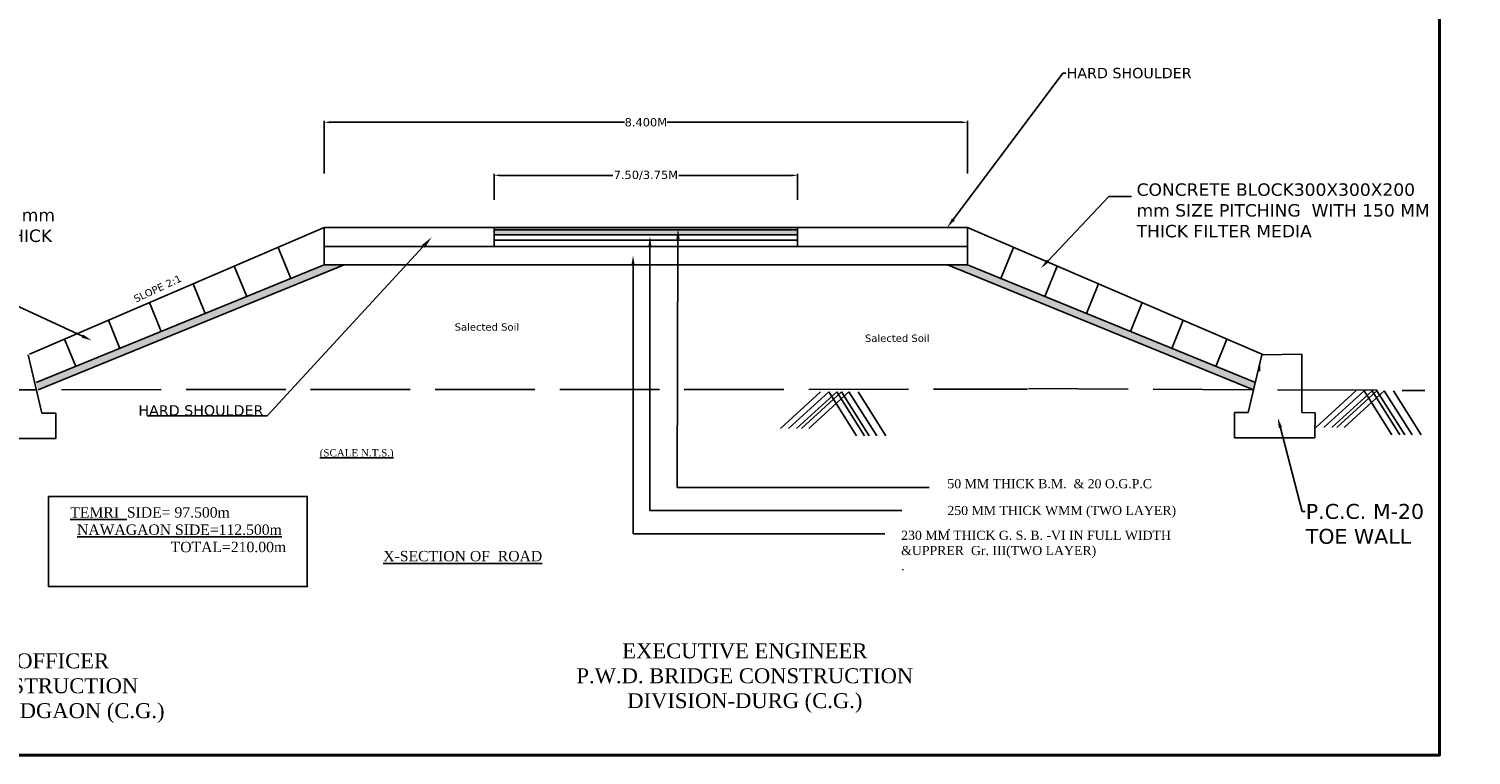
# Model space of a CAD drawing. Header units: inches. Extents: x 1512 to 1842, y -1468 to -1292.
# Tile 3 of 4: x 1669 to 1842, y -1468 to -1380. Entities that reach past the tile are written whole.
import ezdxf
from ezdxf import colors
from ezdxf.entities.mleader import LeaderData, LeaderLine
from ezdxf.math import Vec2, Vec3

# ---------------------------------------------------------------- set-up
doc = ezdxf.new("R2010")
doc.units = ezdxf.units.IN
doc.header["$MEASUREMENT"] = 0
doc.linetypes.add('ACAD_ISO02W100', pattern=[15, 12, -3])
doc.styles.get("Standard").update_dxf_attribs({"font": 'verdana.ttf'})
doc.dimstyles.get("Standard").update_dxf_attribs({"dimtxt": 1, "dimasz": 0.7, "dimexe": 0.18, "dimexo": 0.0625, "dimgap": 0.09, "dimtad": 0, "dimtih": 1, "dimtoh": 1, "dimdec": 3, "dimzin": 0, "dimdsep": 46, "dimtxsty": 'Standard', "dimcen": 0.09, "dimadec": 0, "dimazin": 0, "dimtfac": 1, "dimtdec": 3, "dimtofl": 0, "dimtmove": 0, "dimatfit": 3, "dimfxl": 0.18, "dimtolj": 1, "dimtzin": 0, "dimarcsym": 0})

# ---------------------------------------------------------------- blocks, each defined once
blk = doc.blocks.new('*D1')
at = {"color": 0, "lineweight": -2, "transparency": 16777216}
for p, q in [((1704.09, -1397.88), (1704.09, -1391.55)), ((1704.79, -1391.73), (1740.28, -1391.73)), ((1780.89, -1391.73), (1745.4, -1391.73)), ((1781.59, -1397.88), (1781.59, -1391.55))]:
    blk.add_line(p, q, dxfattribs=at)
at = {"color": 0, "transparency": 16777216}
for points in [[(1704.79, -1391.61), (1704.79, -1391.84), (1704.09, -1391.73)], [(1780.89, -1391.61), (1780.89, -1391.84), (1781.59, -1391.73)]]:
    blk.add_solid(points, dxfattribs=at)
at = {"layer": 'Defpoints', "color": 0, "transparency": 16777216}
for p in [(1781.59, -1391.73), (1704.09, -1397.95), (1781.59, -1397.95)]:
    blk.add_point(p, dxfattribs=at)
at = {"color": 0, "transparency": 16777216, "insert": (1742.84, -1391.73), "char_height": 1, "attachment_point": 5}
blk.add_mtext('\\A1;8.400M', dxfattribs=at)
blk = doc.blocks.new('*D2')
at = {"color": 0, "lineweight": -2, "transparency": 16777216}
for p, q in [((1724.59, -1401.08), (1724.59, -1397.94)), ((1725.29, -1398.12), (1738.85, -1398.12)), ((1760.39, -1398.12), (1746.82, -1398.12)), ((1761.09, -1401.08), (1761.09, -1397.94))]:
    blk.add_line(p, q, dxfattribs=at)
at = {"color": 0, "transparency": 16777216}
for points in [[(1725.29, -1398), (1725.29, -1398.24), (1724.59, -1398.12)], [(1760.39, -1398), (1760.39, -1398.24), (1761.09, -1398.12)]]:
    blk.add_solid(points, dxfattribs=at)
at = {"layer": 'Defpoints', "color": 0, "transparency": 16777216}
for p in [(1761.09, -1398.12), (1724.59, -1401.14), (1761.09, -1401.14)]:
    blk.add_point(p, dxfattribs=at)
at = {"color": 0, "transparency": 16777216, "insert": (1742.84, -1398.12), "char_height": 1, "attachment_point": 5}
blk.add_mtext('\\A1;7.50/3.75M', dxfattribs=at)

msp = doc.modelspace()

# ---------------------------------------------------------------- hatches: boundary and pattern name
msp.add_hatch(color=256).paths.add_polyline_path([(1761.0945, -1404.4062), (1724.5883, -1404.4062), (1724.5883, -1404.6764), (1761.0945, -1404.6764)])
at = {"transparency": 33554674}
h = msp.add_hatch(dxfattribs=at)
h.set_pattern_fill('ANGLE', color=256, scale=1.25)
h.set_pattern_definition([(0, (1311.40565, -33.11456), (0, 0.34375), [0.25, -0.09375]), (90, (1311.40565, -33.11456), (-0.34375, 2e-17), [0.25, -0.09375])])
h.paths.add_polyline_path([(1761.0883, -1405.2884), (1761.0883, -1404.6764), (1724.5883, -1404.6764), (1724.5883, -1405.2884)])
h = msp.add_hatch()
h.set_pattern_fill('HONEY', color=256, scale=2, style=0)
h.set_pattern_definition([(0, (1706.50082, -1408.90625), (0.375, 0.2165063), [0.25, -0.5]), (120, (1706.50082, -1408.90625), (-0.375, 0.2165064), [0.25, -0.5]), (60, (1706.50082, -1408.90625), (8e-10, 0.4330127), [-0.5, 0.25])])
h.paths.add_polyline_path([(1706.5008, -1408.9062), (1704.0883, -1408.9062), (1669.4208, -1423.079), (1669.6333, -1423.9784)])
h = msp.add_hatch()
h.set_pattern_fill('HONEY', color=256, scale=2, style=0)
h.set_pattern_definition([(180, (1779.17579, -1408.90625), (-0.375, 0.2165063), [0.25, -0.5]), (60, (1779.17579, -1408.90625), (0.375, 0.2165064), [0.25, -0.5]), (120, (1779.17579, -1408.90625), (-8e-10, 0.4330127), [-0.5, 0.25])])
h.paths.add_polyline_path([(1779.1758, -1408.9062), (1781.5883, -1408.9062), (1816.2558, -1423.079), (1816.0433, -1423.9784)])

# ---------------------------------------------------------------- linework, layer by layer
for p, q in [((1704.0883, -1404.4062), (1668.6149, -1419.6688)), ((1704.0883, -1404.4062), (1781.5883, -1404.4062)), ((1724.5883, -1405.2884), (1761.0883, -1405.2884)), ((1724.5945, -1404.6764), (1761.0945, -1404.6764)), ((1761.0883, -1405.1562), (1761.0883, -1404.4062)), ((1781.5883, -1404.4062), (1817.2349, -1419.7433)), ((1698.5406, -1406.7931), (1700.0752, -1410.5469)), ((1724.5883, -1406.6817), (1704.0883, -1406.6817)), ((1724.5883, -1405.9317), (1761.0883, -1405.9317)), ((1724.5883, -1406.6817), (1761.0883, -1406.6817)), ((1761.0883, -1406.6817), (1781.5883, -1406.6817)), ((1787.136, -1406.7931), (1785.6014, -1410.5469)), ((1704.0883, -1408.9062), (1669.4208, -1423.079)), ((1706.5008, -1408.9062), (1669.6333, -1423.9784)), ((1693.2773, -1409.0577), (1694.7724, -1412.7148)), ((1704.0883, -1408.9062), (1781.5883, -1408.9062)), ((1724.5883, -1408.9062), (1761.0883, -1408.9062)), ((1779.1758, -1408.9062), (1816.0433, -1423.9784)), ((1781.5883, -1408.9062), (1816.2558, -1423.079)), ((1792.3993, -1409.0577), (1790.9042, -1412.7148)), ((1688.3227, -1411.1894), (1689.7806, -1414.7555)), ((1797.3539, -1411.1894), (1795.896, -1414.7555)), ((1683.0595, -1413.454), (1684.4778, -1416.9234)), ((1802.6171, -1413.454), (1801.1988, -1416.9234)), ((1678.1049, -1415.5857), (1679.486, -1418.9641)), ((1807.5717, -1415.5857), (1806.1906, -1418.9641)), ((1672.8416, -1417.8502), (1674.1832, -1421.132)), ((1812.835, -1417.8502), (1811.4934, -1421.132))]:
    msp.add_line(p, q)
at = {"linetype": 'ACAD_ISO02W100'}
for p, q in [((1704.0883, -1404.4062), (1704.0883, -1408.9062)), ((1742.8383, -1404.4062), (1724.5883, -1404.4062)), ((1724.5883, -1404.4062), (1724.5883, -1405.1562)), ((1724.5883, -1404.4062), (1724.5883, -1406.6817)), ((1761.0883, -1406.6817), (1761.0883, -1404.4062)), ((1781.5883, -1404.4062), (1781.5883, -1408.9062)), ((1670.1071, -1426.7916), (1668.4417, -1419.7433)), ((1815.3996, -1426.7025), (1817.0436, -1419.7453)), ((1816.7697, -1421.7122), (1816.7616, -1420.9384)), ((1817.0436, -1419.7453), (1821.8626, -1419.6481)), ((1821.8626, -1419.6481), (1821.8626, -1426.7025)), ((1668.7371, -1421.8013), (1668.7371, -1421.8013)), ((1816.7697, -1421.7122), (1816.7697, -1421.7122)), ((1642.47, -1423.9597), (1788.7901, -1423.8893)), ((1763.8894, -1424.1867), (1759.0431, -1428.6287)), ((1764.8714, -1424.1862), (1760.0251, -1428.6282)), ((1765.8322, -1424.1862), (1760.9859, -1428.6282)), ((1766.4167, -1424.1854), (1761.5704, -1428.6274)), ((1767.3057, -1424.1854), (1762.4593, -1428.6274)), ((1764.8714, -1424.1862), (1768.2121, -1429.5072)), ((1765.8319, -1424.1857), (1769.1726, -1429.5067)), ((1766.4167, -1424.1854), (1769.7574, -1429.5064)), ((1767.3054, -1424.1849), (1770.6461, -1429.5059)), ((1768.409, -1424.1843), (1771.7497, -1429.5053)), ((1788.9271, -1423.8172), (1836.6822, -1424.0375)), ((1828.3688, -1424.0749), (1823.5225, -1428.5169)), ((1829.3508, -1424.0744), (1824.5044, -1428.5164)), ((1830.3115, -1424.0744), (1825.4652, -1428.5164)), ((1830.8961, -1424.0735), (1826.0498, -1428.5155)), ((1831.785, -1424.0735), (1826.9387, -1428.5155)), ((1829.3508, -1424.0744), (1832.6915, -1429.3954)), ((1830.3112, -1424.0738), (1833.6519, -1429.3948)), ((1830.8961, -1424.0735), (1834.2368, -1429.3945)), ((1831.7847, -1424.0731), (1835.1254, -1429.394)), ((1832.8884, -1424.0725), (1836.2291, -1429.3934)), ((1671.7836, -1426.7916), (1670.1071, -1426.7916)), ((1671.7836, -1429.8405), (1671.7836, -1426.7916)), ((1813.7232, -1429.7514), (1813.7232, -1426.7025)), ((1813.7232, -1426.7025), (1815.3996, -1426.7025)), ((1821.8626, -1426.7025), (1823.4516, -1426.7322)), ((1823.4516, -1426.7322), (1823.4262, -1429.7514)), ((1662.0805, -1429.8405), (1671.7836, -1429.8405)), ((1823.4262, -1429.7514), (1813.7232, -1429.7514))]:
    msp.add_line(p, q, dxfattribs=at)
at = {"lineweight": 40}
msp.add_lwpolyline([(1512.3627, -1291.9981), (1838.4436, -1291.9981), (1838.4436, -1467.9769), (1512.3627, -1467.9769)], close=True, dxfattribs=at)
for points in [[(1761.0945, -1404.6764), (1724.5883, -1404.6764), (1724.5883, -1404.4062), (1761.0945, -1404.4062)], [(1670.8903, -1436.7924), (1702.0666, -1436.7924), (1702.0666, -1447.656), (1670.8903, -1447.656)]]:
    msp.add_lwpolyline(points, close=True)

# ---------------------------------------------------------------- texts
msp.add_text('SLOPE 2:1', height=0.87735, rotation=25).set_placement((1681.4158, -1413.4604))
for s, insert, char_height, width, attachment_point in [('\\pxr3.7547,ql,t27;CONCRETE BLOCK300X300X200 mm SIZE PITCHING  WITH 150 MM THICK FILTER MEDIA', (1843.5767, -1399.0847), 1.5, 41.632022, 3), ('\\pxqc;CONCRETE BLOCK300X300X200 mm SIZE PITCHING  WITH 150 MM THICK FILTER MEDIA', (1673.3914, -1402.1465), 1.5, 41.632022, 3), ('{\\fTimes New Roman|b0|i0|c0|p18;\\L(SCALE N.T.S.)}', (1703.5576, -1431.1071), 0.877355, 9.762969, 1), ('{\\fTimes New Roman|b0|i0|c0|p18;50 MM THICK B.M.  & 20 O.G.P.C}', (1779.1591, -1434.7183), 1.1, 35.811409, 1), ('{\\fTimes New Roman|b0|i0|c0|p18;\\LTEMRI \\l SIDE= 97.500m               \\L NAWAGAON SIDE=112.500m\\P\\l                         TOTAL=210.00m}', (1686.6631, -1438.1015), 1.25, 36.63279, 2), ('{\\fTimes New Roman|b0|i0|c0|p18;250 MM THICK WMM (TWO LAYER)\\P.}', (1779.1591, -1437.9405), 1.1, 35.811409, 1), ('{\\fTimes New Roman|b0|i0|c0|p18;230 MM THICK G. S. B. -VI IN FULL WIDTH &UPPRER  Gr. III(TWO LAYER)\\P.}', (1773.5927, -1440.9358), 1.1, 32.451758, 1), ('{\\fTimes New Roman|b0|i0|c0|p18;\\LX-SECTION OF  ROAD}', (1720.7838, -1443.3681), 1.25, 32.869252, 2), ('{\\fTimes New Roman|b0|i0|c0|p18;SUB DIVISIONAL OFFICER\\P\\pxt13.591;P.W.D. BRIDGE CONSTRUCTION \\PSUB DIVISION,RAJNANDGAON (C.G.)}', (1661.4225, -1455.7129), 1.8, 63.00814, 2), ('{\\fTimes New Roman|b0|i0|c0|p18;EXECUTIVE ENGINEER\\P\\pxt11.2;P.W.D. BRIDGE CONSTRUCTION \\PDIVISION-DURG (C.G.)}', (1754.7609, -1454.508), 1.8, 77.851101, 2)]:
    msp.add_mtext(s, dxfattribs=dict(insert=insert, char_height=char_height, width=width, attachment_point=attachment_point))
at = {"color": 2, "lineweight": 20, "char_height": 0.877355, "width": 12.332622, "attachment_point": 1}
for insert in [(1719.8121, -1415.9484), (1769.2324, -1417.3035)]:
    msp.add_mtext('{\\C256;Salected Soil }', dxfattribs=dict(at, insert=insert))

# ---------------------------------------------------------------- dimensions: what is measured, and where the dimension line sits
for base, p1, p2, text, picture, middle in [((1781.5883, -1391.7269), (1704.0883, -1397.9453), (1781.5883, -1397.9453), '8.400M', '*D1', (1742.8383, -1391.7269)), ((1761.0883, -1398.1202), (1724.5883, -1401.142), (1761.0883, -1401.142), '7.50/3.75M', '*D2', (1742.8383, -1398.1202))]:
    dim = msp.add_linear_dim(base=base, p1=p1, p2=p2, text=text, dimstyle='Standard')
    dim.commit()
    dim.dimension.update_dxf_attribs({"geometry": picture, "text_midpoint": middle})

# ---------------------------------------------------------------- leaders
ml = msp.add_multileader_mtext('Standard')
ml.set_content('HARD SHOULDER', color=256)
ml.set_leader_properties()
ml.build(insert=Vec2(0, 0))
ml.multileader.update_dxf_attribs({"text_right_attachment_type": 6, "dogleg_length": 0.36, "arrow_head_size": 1.25})
ctx = ml.context
ctx.base_point, ctx.char_height, ctx.arrow_head_size, ctx.landing_gap_size, ctx.plane_origin = Vec3(1793.4301, -1385.8091), 1.25, 1.25, 0.09, Vec3(1779.1413, -1404.4062)
ctx.right_attachment = 6
notes = []
notes.append((ctx, [(1, (1, 1, 0), (1793.0701, -1385.8091), (1, 0), 0.36, [(0, [(1779.1413, -1404.4062)], 0, [])])]))
ctx.mtext.insert, ctx.mtext.flow_direction = Vec3(1793.5201, -1385.1711), 5
ml = msp.add_multileader_mtext('Standard')
ml.set_content('', color=256)
ml.set_leader_properties()
ml.build(insert=Vec2(0, 0))
ml.multileader.update_dxf_attribs({"text_right_attachment_type": 6, "dogleg_length": 0.36, "arrow_head_size": 1.25})
ctx = ml.context
ctx.base_point, ctx.char_height, ctx.arrow_head_size, ctx.landing_gap_size, ctx.plane_origin = Vec3(1801.3225, -1400.6617), 0.18, 1.25, 0.09, Vec3(1790.4266, -1405.3653)
ctx.right_attachment = 6
notes.append((ctx, [(0, (1, 1, 0), (1798.6145, -1400.6617), (1, 0), 2.708, [(0, [(1790.4266, -1409.3088)], 0, [])])]))
ctx.mtext.insert, ctx.mtext.flow_direction = Vec3(1801.4125, -1400.5717), 5
at = {"linetype": 'ACAD_ISO02W100'}
ml = msp.add_multileader_mtext('Standard', dxfattribs=at)
ml.set_content('', color=256)
ml.set_leader_properties()
ml.build(insert=Vec2(0, 0))
ml.multileader.update_dxf_attribs({"text_right_attachment_type": 6, "dogleg_length": 0.36, "arrow_head_size": 1.25})
ctx = ml.context
ctx.base_point, ctx.char_height, ctx.arrow_head_size, ctx.landing_gap_size, ctx.plane_origin = Vec3(1776.9687, -1435.7186), 0.18, 1.25, 0.09, Vec3(1746.713, -1402.0777)
ctx.right_attachment = 6
notes.append((ctx, [(0, (1, 1, 0), (1746.6294, -1435.7186), (1, 0), 30.3393, [(0, [(1746.7158, -1404.5549)], 0, [])])]))
ctx.mtext.insert, ctx.mtext.flow_direction = Vec3(1777.0587, -1435.6286), 5
ml = msp.add_multileader_mtext('Standard')
ml.set_content('HARD SHOULDER', color=256)
ml.set_leader_properties()
ml.build(insert=Vec2(0, 0))
ml.multileader.update_dxf_attribs({"text_right_attachment_type": 6, "dogleg_length": 0.36, "arrow_head_size": 1.5})
ctx = ml.context
ctx.base_point, ctx.char_height, ctx.arrow_head_size, ctx.landing_gap_size, ctx.plane_origin = Vec3(1681.6075, -1426.2265), 1.25, 1.5, 0.09, Vec3(1711.925, -1405.5807)
ctx.right_attachment, ctx.text_align_type = 6, 2
notes.append((ctx, [(0, (1, 1, 0), (1697.2214, -1427.0885), (-1, 0), 0.36, [(0, [(1717.0506, -1405.5807)], 0, [])])]))
ctx.mtext.insert, ctx.mtext.alignment, ctx.mtext.flow_direction = Vec3(1696.7714, -1425.8124), 3, 5
ml = msp.add_multileader_mtext('Standard', dxfattribs=at)
ml.set_content('', color=256)
ml.set_leader_properties()
ml.build(insert=Vec2(0, 0))
ml.multileader.update_dxf_attribs({"text_right_attachment_type": 6, "dogleg_length": 0.36, "arrow_head_size": 1.25})
ctx = ml.context
ctx.base_point, ctx.char_height, ctx.arrow_head_size, ctx.landing_gap_size, ctx.plane_origin = Vec3(1773.6767, -1438.4991), 0.18, 1.25, 0.09, Vec3(1743.331, -1404.9481)
ctx.right_attachment = 6
notes.append((ctx, [(0, (1, 1, 0), (1743.3374, -1438.4991), (1, 0), 30.3393, [(0, [(1743.331, -1405.4974)], 0, [])])]))
ctx.mtext.insert, ctx.mtext.flow_direction = Vec3(1773.7667, -1438.4091), 5
ml = msp.add_multileader_mtext('Standard', dxfattribs=at)
ml.set_content('', color=256)
ml.set_leader_properties()
ml.build(insert=Vec2(0, 0))
ml.multileader.update_dxf_attribs({"text_right_attachment_type": 6, "dogleg_length": 0.36, "arrow_head_size": 1.25})
ctx = ml.context
ctx.base_point, ctx.char_height, ctx.arrow_head_size, ctx.landing_gap_size, ctx.plane_origin = Vec3(1771.6431, -1441.3183), 0.18, 1.25, 0.09, Vec3(1741.2974, -1407.7673)
ctx.right_attachment = 6
notes.append((ctx, [(0, (1, 1, 0), (1741.3038, -1441.3183), (1, 0), 30.3393, [(0, [(1741.2974, -1407.7673)], 0, [])])]))
ctx.mtext.insert, ctx.mtext.flow_direction = Vec3(1771.7331, -1441.2283), 5
ml = msp.add_multileader_mtext('Standard')
ml.set_content('', color=256)
ml.set_leader_properties()
ml.build(insert=Vec2(0, 0))
ml.multileader.update_dxf_attribs({"text_right_attachment_type": 6, "dogleg_length": 0.36, "arrow_head_size": 1.25})
ctx = ml.context
ctx.base_point, ctx.char_height, ctx.arrow_head_size, ctx.landing_gap_size, ctx.plane_origin = Vec3(1647.5935, -1409.4407), 0.18, 1.25, 0.09, Vec3(1676.1051, -1418.0133)
ctx.right_attachment, ctx.text_align_type = 6, 2
notes.append((ctx, [(0, (1, 1, 0), (1657.8198, -1409.5307), (-1, 0), 10.0462, [(0, [(1676.1051, -1418.0133)], 0, [])])]))
ctx.mtext.insert, ctx.mtext.alignment, ctx.mtext.flow_direction = Vec3(1647.6835, -1409.3507), 3, 5
ml = msp.add_multileader_mtext('Standard')
ml.set_content('P.C.C. M-20 TOE WALL', color=256)
ml.set_leader_properties()
ml.build(insert=Vec2(0, 0))
ml.multileader.update_dxf_attribs({"text_right_attachment_type": 6, "dogleg_length": 0.36, "arrow_head_size": 1.25})
ctx = ml.context
ctx.base_point, ctx.char_height, ctx.arrow_head_size, ctx.landing_gap_size, ctx.plane_origin = Vec3(1822.2378, -1438.6276), 1.8, 1.25, 0.09, Vec3(1814.5336, -1430.2784)
ctx.right_attachment = 6
notes.append((ctx, [(0, (1, 1, 0), (1821.8778, -1438.6276), (1, 0), 0.36, [(0, [(1818.9538, -1427.3156)], 0, [])])]))
ctx.mtext.insert, ctx.mtext.width, ctx.mtext.flow_direction = Vec3(1822.3278, -1437.7089), 19.915111, 5
for ctx, leaders in notes:
    for number, flags, end, landing, length, lines in leaders:
        leader = LeaderData()
        leader.index, (leader.has_last_leader_line, leader.has_dogleg_vector, leader.attachment_direction) = number, flags
        leader.last_leader_point, leader.dogleg_vector, leader.dogleg_length = Vec3(end), Vec3(landing), length
        for number, points, colour, breaks in lines:
            line = LeaderLine()
            line.index, line.vertices, line.color, line.breaks = number, Vec3.list(points), colors.encode_raw_color(colour), breaks
            leader.lines.append(line)
        ctx.leaders.append(leader)

doc.saveas('drawing.dxf')
